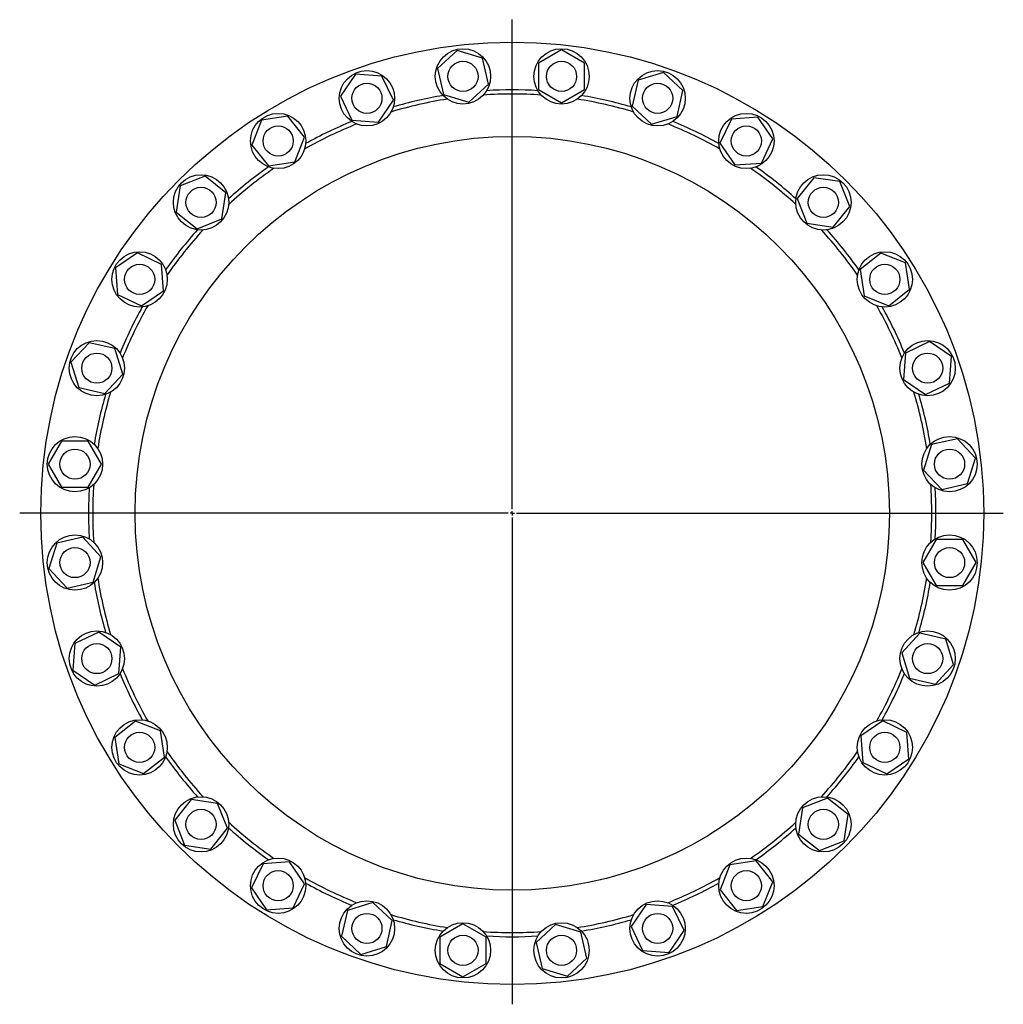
# Model space of a CAD drawing. Header units: millimetres. Extents: x 66 to 2060, y 71 to 2019.
# Tile 2 of 3: x 66 to 1239, y 843 to 2019. Entities that reach past the tile are written whole.
import ezdxf

# ---------------------------------------------------------------- set-up
doc = ezdxf.new("R2010")
doc.units = ezdxf.units.MM
doc.layers.add('FORMAT', color=7, linetype='Continuous')

# ---------------------------------------------------------------- blocks, each defined once
blk = doc.blocks.new('SW_CENTERMARKSYMBOL_0')
at = {"layer": 'FORMAT', "color": 0}
for p, q in [((0, 5), (0, 589.4)), ((-5, 0), (-587.6, 0)), ((0, 0), (-2.5, 0)), ((0, 0), (0, 2.5)), ((0, 0), (0, -2.5)), ((0, 0), (2.5, 0)), ((5, 0), (585.8, 0)), ((0, -5), (0, -586.1))]:
    blk.add_line(p, q, dxfattribs=at)

msp = doc.modelspace()

# ---------------------------------------------------------------- linework, layer by layer
at = {"color": 7, "linetype": 'Continuous', "lineweight": 25}
for p, q in [((587.6, 1981.9), (564.3, 1960.3)), ((618, 1972.5), (587.6, 1981.9)), ((712.3, 1982.7), (684.8, 1966.8)), ((739.8, 1966.8), (712.3, 1982.7)), ((625, 1941.6), (618, 1972.5)), ((684.8, 1966.8), (684.8, 1935.1)), ((739.8, 1935.1), (739.8, 1966.8)), ((466.3, 1953.4), (448.4, 1927.2)), ((498, 1951), (466.3, 1953.4)), ((564.3, 1960.3), (571.4, 1929.4)), ((833.9, 1955.7), (803.6, 1946.4)), ((857.2, 1934.1), (833.9, 1955.7)), ((511.7, 1922.4), (498, 1951)), ((601.8, 1920), (625, 1941.6)), ((803.6, 1946.4), (796.5, 1915.4)), ((571.4, 1929.4), (601.8, 1920)), ((684.8, 1935.1), (712.3, 1919.2)), ((712.3, 1919.2), (739.8, 1935.1)), ((850.1, 1903.2), (857.2, 1934.1)), ((448.4, 1927.2), (462.2, 1898.6)), ((493.9, 1896.2), (511.7, 1922.4)), ((796.5, 1915.4), (819.8, 1893.8)), ((354.4, 1898.6), (342.8, 1869)), ((385.8, 1903.3), (354.4, 1898.6)), ((405.6, 1878.5), (385.8, 1903.3)), ((462.2, 1898.6), (493.9, 1896.2)), ((819.8, 1893.8), (850.1, 1903.2)), ((914.9, 1900), (901.1, 1871.4)), ((946.6, 1902.4), (914.9, 1900)), ((964.5, 1876.2), (946.6, 1902.4)), ((342.8, 1869), (362.6, 1844.2)), ((394, 1849), (405.6, 1878.5)), ((901.1, 1871.4), (919, 1845.2)), ((950.7, 1847.5), (964.5, 1876.2)), ((362.6, 1844.2), (394, 1849)), ((919, 1845.2), (950.7, 1847.5)), ((287, 1831.9), (257.4, 1820.3)), ((311.8, 1812.1), (287, 1831.9)), ((1013.1, 1830), (993.3, 1805.2)), ((1044.5, 1825.3), (1013.1, 1830)), ((1056.1, 1795.7), (1044.5, 1825.3)), ((257.4, 1820.3), (252.7, 1788.9)), ((307.1, 1780.7), (311.8, 1812.1)), ((993.3, 1805.2), (1004.9, 1775.7)), ((252.7, 1788.9), (277.5, 1769.1)), ((1036.3, 1770.9), (1056.1, 1795.7)), ((277.5, 1769.1), (307.1, 1780.7)), ((1004.9, 1775.7), (1036.3, 1770.9)), ((206.6, 1740.2), (180.3, 1722.3)), ((235.2, 1726.5), (206.6, 1740.2)), ((1093.3, 1740), (1068.4, 1720.2)), ((1122.8, 1728.4), (1093.3, 1740)), ((1127.6, 1697), (1122.8, 1728.4)), ((180.3, 1722.3), (182.7, 1690.7)), ((237.6, 1694.8), (235.2, 1726.5)), ((1068.4, 1720.2), (1073.2, 1688.8)), ((211.3, 1676.9), (237.6, 1694.8)), ((1102.7, 1677.2), (1127.6, 1697)), ((182.7, 1690.7), (211.3, 1676.9)), ((1073.2, 1688.8), (1102.7, 1677.2)), ((1151.4, 1634.3), (1122.8, 1620.5)), ((1177.6, 1616.4), (1151.4, 1634.3)), ((148.6, 1633), (127, 1609.7)), ((179.5, 1625.9), (148.6, 1633)), ((188.9, 1595.6), (179.5, 1625.9)), ((1122.8, 1620.5), (1120.4, 1588.9)), ((1175.2, 1584.8), (1177.6, 1616.4)), ((127, 1609.7), (136.3, 1579.4)), ((167.3, 1572.3), (188.9, 1595.6)), ((1120.4, 1588.9), (1146.6, 1571)), ((136.3, 1579.4), (167.3, 1572.3)), ((1146.6, 1571), (1175.2, 1584.8)), ((1184.5, 1518.4), (1153.6, 1511.3)), ((1206.1, 1495.1), (1184.5, 1518.4)), ((115.9, 1515.5), (100, 1488)), ((147.7, 1515.5), (115.9, 1515.5)), ((163.5, 1488), (147.7, 1515.5)), ((1153.6, 1511.3), (1144.2, 1481)), ((1196.8, 1464.8), (1206.1, 1495.1)), ((100, 1488), (115.9, 1460.5)), ((147.7, 1460.5), (163.5, 1488)), ((1144.2, 1481), (1165.8, 1457.7)), ((115.9, 1460.5), (147.7, 1460.5)), ((1165.8, 1457.7), (1196.8, 1464.8)), ((141.1, 1400.8), (110.2, 1393.7)), ((162.7, 1377.5), (141.1, 1400.8)), ((110.2, 1393.7), (100.8, 1363.4)), ((1159.3, 1398), (1143.4, 1370.5)), ((1191, 1398), (1159.3, 1398)), ((1206.9, 1370.5), (1191, 1398)), ((153.4, 1347.2), (162.7, 1377.5)), ((1143.4, 1370.5), (1159.3, 1343)), ((1191, 1343), (1206.9, 1370.5)), ((100.8, 1363.4), (122.4, 1340.1)), ((122.4, 1340.1), (153.4, 1347.2)), ((1159.3, 1343), (1191, 1343)), ((160.3, 1287.5), (131.7, 1273.7)), ((186.5, 1269.6), (160.3, 1287.5)), ((1139.7, 1286.2), (1118.1, 1262.9)), ((1170.6, 1279.1), (1139.7, 1286.2)), ((131.7, 1273.7), (129.3, 1242.1)), ((184.2, 1238), (186.5, 1269.6)), ((1180, 1248.8), (1170.6, 1279.1)), ((1118.1, 1262.9), (1127.4, 1232.6)), ((1158.4, 1225.5), (1180, 1248.8)), ((129.3, 1242.1), (155.6, 1224.2)), ((155.6, 1224.2), (184.2, 1238)), ((1127.4, 1232.6), (1158.4, 1225.5)), ((204.2, 1181.3), (179.4, 1161.5)), ((233.8, 1169.7), (204.2, 1181.3)), ((1095.6, 1181.6), (1069.4, 1163.7)), ((1124.2, 1167.8), (1095.6, 1181.6)), ((238.5, 1138.3), (233.8, 1169.7)), ((1069.4, 1163.7), (1071.8, 1132)), ((1126.6, 1136.2), (1124.2, 1167.8)), ((179.4, 1161.5), (184.1, 1130.1)), ((184.1, 1130.1), (213.7, 1118.5)), ((213.7, 1118.5), (238.5, 1138.3)), ((1071.8, 1132), (1100.4, 1118.3)), ((1100.4, 1118.3), (1126.6, 1136.2)), ((270.6, 1087.6), (250.8, 1062.8)), ((302, 1082.8), (270.6, 1087.6)), ((313.6, 1053.3), (302, 1082.8)), ((1029.4, 1089.4), (999.9, 1077.8)), ((1054.3, 1069.6), (1029.4, 1089.4)), ((999.9, 1077.8), (995.1, 1046.4)), ((250.8, 1062.8), (262.4, 1033.2)), ((1049.5, 1038.2), (1054.3, 1069.6)), ((293.8, 1028.5), (313.6, 1053.3)), ((995.1, 1046.4), (1020, 1026.6)), ((1020, 1026.6), (1049.5, 1038.2)), ((262.4, 1033.2), (293.8, 1028.5)), ((356.3, 1011), (342.5, 982.3)), ((387.9, 1013.3), (356.3, 1011)), ((405.8, 987.1), (387.9, 1013.3)), ((944.4, 1014.3), (913, 1009.5)), ((964.2, 989.5), (944.4, 1014.3)), ((913, 1009.5), (901.4, 980)), ((952.6, 959.9), (964.2, 989.5)), ((342.5, 982.3), (360.4, 956.1)), ((392, 958.5), (405.8, 987.1)), ((901.4, 980), (921.2, 955.2)), ((487.1, 964.7), (456.8, 955.3)), ((510.4, 943.1), (487.1, 964.7)), ((360.4, 956.1), (392, 958.5)), ((456.8, 955.3), (449.7, 924.4)), ((813.1, 962.3), (795.2, 936.1)), ((844.8, 959.9), (813.1, 962.3)), ((858.5, 931.3), (844.8, 959.9)), ((921.2, 955.2), (952.6, 959.9)), ((503.4, 912.1), (510.4, 943.1)), ((594.7, 939.3), (567.2, 923.4)), ((622.2, 923.4), (594.7, 939.3)), ((705.2, 938.5), (681.9, 916.9)), ((735.5, 929.2), (705.2, 938.5)), ((742.6, 898.2), (735.5, 929.2)), ((795.2, 936.1), (809, 907.5)), ((840.6, 905.1), (858.5, 931.3)), ((449.7, 924.4), (473, 902.8)), ((567.2, 923.4), (567.2, 891.7)), ((622.2, 891.7), (622.2, 923.4)), ((681.9, 916.9), (689, 886)), ((473, 902.8), (503.4, 912.1)), ((809, 907.5), (840.6, 905.1)), ((719.3, 876.6), (742.6, 898.2)), ((567.2, 891.7), (594.7, 875.8)), ((594.7, 875.8), (622.2, 891.7)), ((689, 886), (719.3, 876.6))]:
    msp.add_line(p, q, dxfattribs=at)
for centre, radius in [((653.5, 1429.3), 562.5), ((594.7, 1950.9), 33), ((712.3, 1950.9), 33), ((594.7, 1950.9), 18), ((712.3, 1950.9), 18), ((480.1, 1924.8), 33), ((826.9, 1924.8), 33), ((480.1, 1924.8), 18), ((826.9, 1924.8), 18), ((374.2, 1873.8), 33), ((932.8, 1873.8), 33), ((374.2, 1873.8), 18), ((932.8, 1873.8), 18), ((653.5, 1429.3), 450), ((282.2, 1800.5), 33), ((1024.7, 1800.5), 33), ((282.2, 1800.5), 18), ((1024.7, 1800.5), 18), ((208.9, 1708.6), 33), ((1098, 1708.6), 33), ((208.9, 1708.6), 18), ((1098, 1708.6), 18), ((157.9, 1602.6), 33), ((1149, 1602.6), 33), ((157.9, 1602.6), 18), ((1149, 1602.6), 18), ((131.8, 1488), 33), ((1175.2, 1488), 33), ((131.8, 1488), 18), ((1175.2, 1488), 18), ((131.8, 1370.5), 33), ((1175.2, 1370.5), 33), ((131.8, 1370.5), 18), ((1175.2, 1370.5), 18), ((157.9, 1255.9), 33), ((1149, 1255.9), 33), ((157.9, 1255.9), 18), ((1149, 1255.9), 18), ((208.9, 1149.9), 33), ((1098, 1149.9), 33), ((208.9, 1149.9), 18), ((1098, 1149.9), 18), ((282.2, 1058), 33), ((1024.7, 1058), 33), ((282.2, 1058), 18), ((1024.7, 1058), 18), ((374.2, 984.7), 33), ((932.8, 984.7), 33), ((374.2, 984.7), 18), ((932.8, 984.7), 18), ((480.1, 933.7), 33), ((826.9, 933.7), 33), ((480.1, 933.7), 18), ((594.7, 907.6), 33), ((712.3, 907.6), 33), ((826.9, 933.7), 18), ((594.7, 907.6), 18), ((712.3, 907.6), 18)]:
    msp.add_circle(centre, radius, dxfattribs=at)
for radius, start, end in [(505.5, 99.3898, 106.3244), (500.5, 86.0427, 93.9573), (505.5, 86.5327, 93.4673), (505.5, 73.6756, 80.6102), (500.5, 98.8998, 106.8145), (500.5, 73.1855, 81.1002), (500.5, 111.757, 119.6716), (505.5, 112.247, 119.1816), (500.5, 60.3284, 68.243), (505.5, 60.8184, 67.753), (505.5, 125.1041, 132.0387), (500.5, 124.6141, 132.5287), (500.5, 47.4713, 55.3859), (505.5, 47.9613, 54.8959), (505.5, 137.9613, 144.8959), (500.5, 137.4713, 145.3859), (500.5, 34.6141, 42.5287), (505.5, 35.1041, 42.0387), (505.5, 150.8184, 157.753), (500.5, 150.3284, 158.243), (500.5, 21.757, 29.6716), (505.5, 22.247, 29.1816), (505.5, 163.6756, 170.6102), (500.5, 163.1855, 171.1002), (500.5, 8.8998, 16.8145), (505.5, 9.3898, 16.3244), (505.5, 176.5327, 180), (500.5, 176.0427, 180), (500.5, 356.0427, 3.9573), (505.5, 356.5327, 3.4673), (505.5, 180, 183.4673), (500.5, 180, 183.9573), (500.5, 188.8998, 196.8145), (500.5, 343.1855, 351.1002), (505.5, 189.3898, 196.3244), (505.5, 343.6756, 350.6102), (505.5, 202.247, 209.1816), (500.5, 201.757, 209.6716), (500.5, 330.3284, 338.243), (505.5, 330.8184, 337.753), (500.5, 214.6141, 222.5287), (500.5, 317.4713, 325.3859), (505.5, 215.1041, 222.0387), (505.5, 317.9613, 324.8959), (500.5, 227.4713, 235.3859), (500.5, 304.6141, 312.5287), (505.5, 227.9613, 234.8959), (505.5, 305.1041, 312.0387), (500.5, 240.3284, 248.243), (505.5, 240.8184, 247.753), (500.5, 291.757, 299.6716), (505.5, 292.247, 299.1816), (500.5, 253.1855, 261.1002), (505.5, 253.6756, 260.6102), (500.5, 278.8998, 286.8145), (505.5, 279.3898, 286.3244), (500.5, 266.0427, 273.9573), (505.5, 266.5327, 273.4673)]:
    msp.add_arc((653.5, 1429.3), radius, start, end, dxfattribs=at)

# ---------------------------------------------------------------- block references
at = {"layer": 'FORMAT'}
msp.add_blockref('SW_CENTERMARKSYMBOL_0', (653.5, 1429.3), dxfattribs=at)

doc.saveas('drawing.dxf')
